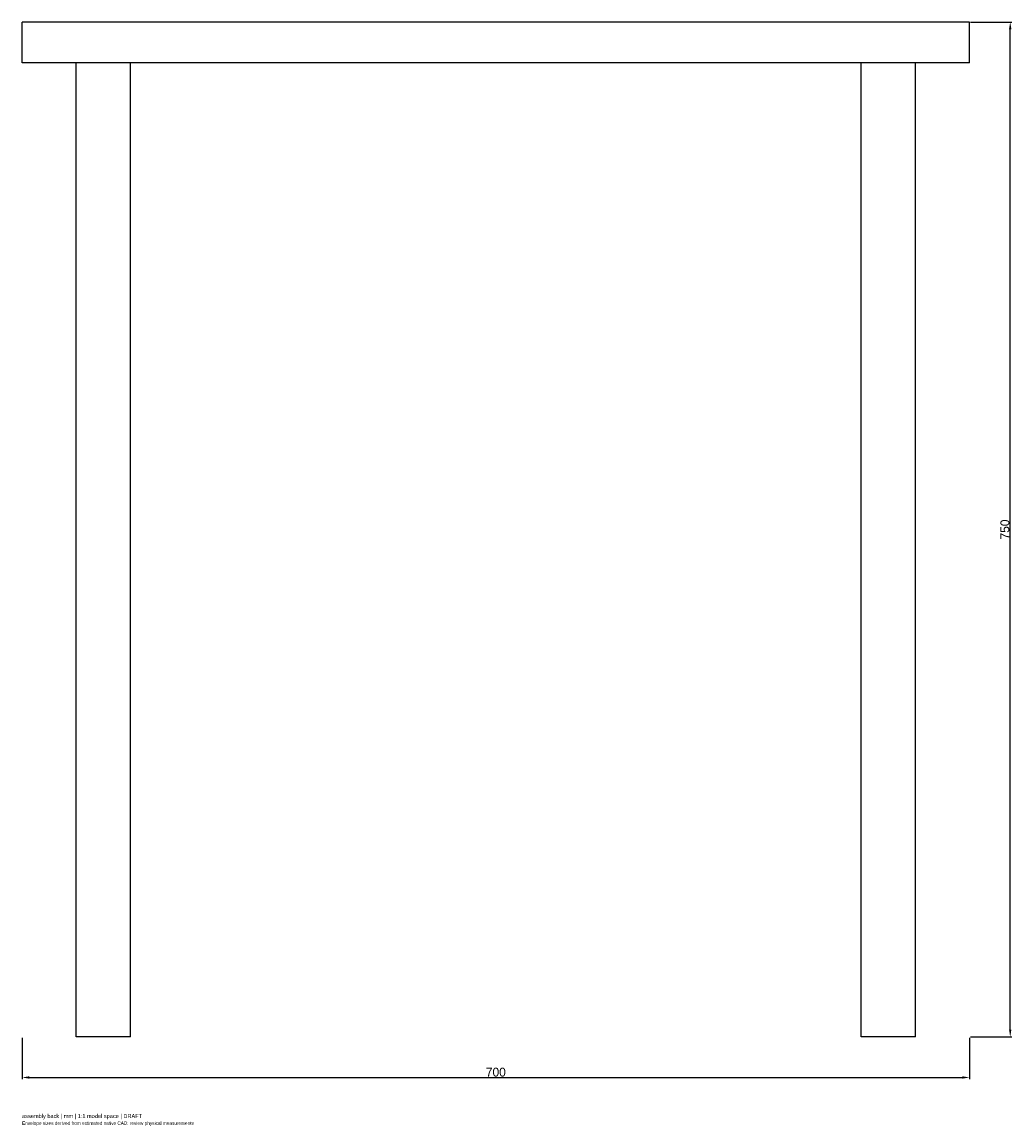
# Model space of a CAD drawing. Header units: millimetres. Extents: x -350 to 381, y -66 to 750.
import ezdxf

# ---------------------------------------------------------------- set-up
doc = ezdxf.new("R2010")
doc.units = ezdxf.units.MM
doc.linetypes.add('HIDDEN', pattern=[9.525, 6.35, -3.175])
for name, color, linetype in [('ANNOTATIONS', 7, 'Continuous'), ('DIMENSIONS', 7, 'Continuous'), ('HIDDEN', 8, 'HIDDEN'), ('VISIBLE', 7, 'Continuous')]:
    doc.layers.add(name, color=color, linetype=linetype)
doc.dimstyles.get("Standard").update_dxf_attribs({"dimtxt": 2.5, "dimasz": 2.5, "dimexe": 1.25, "dimexo": 0.625, "dimtad": 1, "dimcen": 2.5, "dimazin": 3, "dimtfac": 1, "dimtmove": 0, "dimatfit": 3})

msp = doc.modelspace()

# ---------------------------------------------------------------- linework, layer by layer
at = {"layer": 'HIDDEN'}
for p, q in [((-350, 720), (-350, 750)), ((350, 750), (-350, 750)), ((350, 720), (350, 750)), ((350, 720), (-350, 720)), ((-310, 0), (-310, 720)), ((-310, 0), (-310, 720)), ((-270, 720), (-310, 720)), ((-270, 720), (-310, 720)), ((-310, 0), (-310, 720)), ((-270, 720), (-310, 720)), ((-270, 720), (-310, 720)), ((-270, 0), (-270, 720)), ((-270, 0), (-270, 720)), ((-270, 0), (-270, 720)), ((270, 0), (270, 720)), ((270, 0), (270, 720)), ((310, 720), (270, 720)), ((310, 720), (270, 720)), ((270, 0), (270, 720)), ((310, 720), (270, 720)), ((310, 720), (270, 720)), ((310, 0), (310, 720)), ((310, 0), (310, 720)), ((310, 0), (310, 720)), ((-270, 0), (-310, 0)), ((-270, 0), (-310, 0)), ((-270, 0), (-310, 0)), ((310, 0), (270, 0)), ((310, 0), (270, 0)), ((310, 0), (270, 0))]:
    msp.add_line(p, q, dxfattribs=at)
at = {"layer": 'VISIBLE'}
for p, q in [((-350, 720), (-350, 750)), ((350, 750), (-350, 750)), ((350, 720), (350, 750)), ((350, 720), (-350, 720)), ((-310, 0), (-310, 720)), ((-270, 0), (-270, 720)), ((270, 0), (270, 720)), ((310, 0), (310, 720)), ((-270, 0), (-310, 0)), ((310, 0), (270, 0))]:
    msp.add_line(p, q, dxfattribs=at)

# ---------------------------------------------------------------- texts
at = {"layer": 'ANNOTATIONS'}
for s, height, p in [('assembly back | mm | 1:1 model space | DRAFT', 3, (-350, -60)), ('Envelope sizes derived from estimated native CAD; review physical measurements', 2.5, (-350, -65))]:
    msp.add_text(s, height=height, dxfattribs=at).set_placement(p)

# ---------------------------------------------------------------- dimensions: what is measured, and where the dimension line sits
at = {"layer": 'DIMENSIONS'}
msp.add_linear_dim(base=(380, 0), p1=(350, 0), p2=(350, 750), angle=90, dimstyle='Standard', override={"dimtxt": 6.6, "dimasz": 5.4, "dimtad": 1, "dimdec": 2}, dxfattribs=at).render()
msp.add_linear_dim(base=(-350, -30), p1=(-350, 0), p2=(350, 0), dimstyle='Standard', override={"dimtxt": 6.6, "dimasz": 5.4, "dimtad": 1, "dimdec": 2}, dxfattribs=at).render()

doc.saveas('drawing.dxf')
